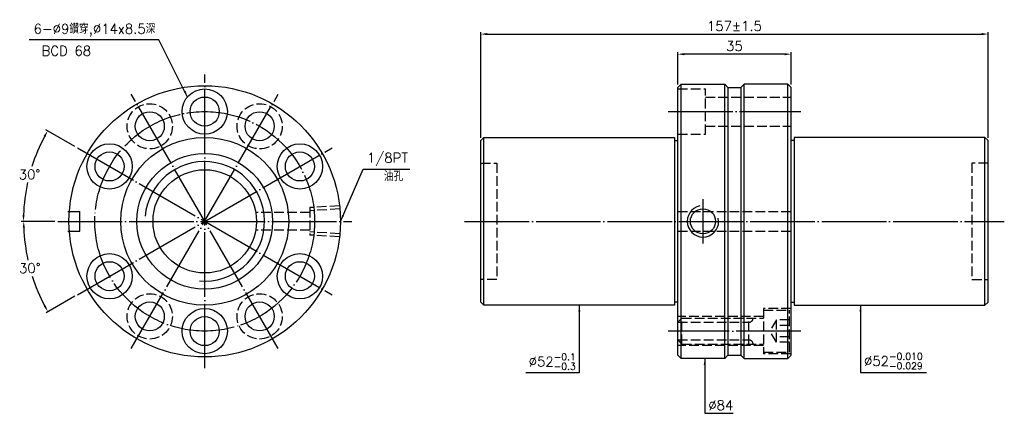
# Model space of a CAD drawing. Header units: millimetres. Extents: x 2264 to 2569, y -315 to -193.
import ezdxf

# ---------------------------------------------------------------- set-up
doc = ezdxf.new("R2010")
doc.units = ezdxf.units.MM
doc.linetypes.add('CENTER', pattern=[22, 20, -1, 0, -1])
doc.linetypes.add('DASHED', pattern=[4, 3, -1])
for name, color, linetype in [('DDVIEW', 7, 'Continuous'), ('NT', 7, 'Continuous'), ('NT-DIM', 2, 'Continuous')]:
    doc.layers.add(name, color=color, linetype=linetype)
doc.styles.get("Standard").update_dxf_attribs({"font": 'simplex.shx', "bigfont": 'chineset.shx'})
doc.dimstyles.new('ISO-25', dxfattribs={"dimtxt": 3, "dimasz": 2, "dimexe": 0.646, "dimexo": 0.862, "dimgap": 1, "dimtad": 1, "dimdec": 3, "dimdsep": 46, "dimtxsty": 'Standard', "dimcen": 1.5, "dimclrd": 256, "dimclre": 256, "dimclrt": 256, "dimazin": 2, "dimtfac": 1, "dimtdec": 3, "dimtmove": 0, "dimatfit": 3, "dimfxl": 0, "dimtolj": 1, "dimlwd": -1, "dimlwe": -1, "dimarcsym": 0})

# ---------------------------------------------------------------- blocks, each defined once
blk = doc.blocks.new('*D5')
at = {"layer": 'Defpoints', "color": 0}
for p in [(2281.95, -232.84), (2268.64, -236.4), (2275.85, -255.59), (2366.85, -255.59), (2360.76, -278.34)]:
    blk.add_point(p, dxfattribs=at)
at = {"layer": 'NT-DIM'}
for p, q in [((2281.2, -232.41), (2272.21, -227.22)), ((2274.99, -255.59), (2264.61, -255.59))]:
    blk.add_line(p, q, dxfattribs=at)
for start, end in [(152.0428, 162.3249), (167.6397, 177.9572)]:
    blk.add_arc((2321.35, -255.59), 56.1, start, end, dxfattribs=at)
for points in [[(2271.51, -229.13), (2272.09, -229.45), (2272.77, -227.54)], [(2265.62, -253.6), (2264.96, -253.58), (2265.25, -255.59)]]:
    blk.add_solid(points, dxfattribs=at)
at = {"layer": 'NT-DIM', "insert": (2267.16, -241.07), "char_height": 3, "attachment_point": 5, "rotation": 1}
blk.add_mtext('\\A1;30°', dxfattribs=at)
blk = doc.blocks.new('*D4')
at = {"layer": 'Defpoints', "color": 0}
for p in [(2360.76, -232.84), (2275.85, -255.59), (2366.85, -255.59), (2266.2, -265.32), (2281.95, -278.34)]:
    blk.add_point(p, dxfattribs=at)
at = {"layer": 'NT-DIM'}
for p, q in [((2274.99, -255.59), (2264.7, -255.59)), ((2281.2, -278.77), (2272.29, -283.92))]:
    blk.add_line(p, q, dxfattribs=at)
for start, end in [(182.0461, 192.3782), (197.6521, 207.9539)]:
    blk.add_arc((2321.35, -255.59), 56.01, start, end, dxfattribs=at)
for points in [[(2265.05, -257.6), (2265.71, -257.58), (2265.35, -255.59)], [(2272.17, -281.68), (2271.59, -282.01), (2272.85, -283.59)]]:
    blk.add_solid(points, dxfattribs=at)
at = {"layer": 'NT-DIM', "insert": (2267.25, -270.09), "char_height": 3, "attachment_point": 5, "rotation": 1}
blk.add_mtext('\\A1;30°', dxfattribs=at)
blk = doc.blocks.new('*D2')
at = {"layer": 'Defpoints', "color": 0}
for p in [(2467.76, -203.82), (2467.76, -214.09), (2502.76, -214.09)]:
    blk.add_point(p, dxfattribs=at)
at = {"layer": 'NT-DIM'}
for p, q in [((2467.76, -213.23), (2467.76, -203.18)), ((2500.76, -203.82), (2469.76, -203.82)), ((2502.76, -213.23), (2502.76, -203.18))]:
    blk.add_line(p, q, dxfattribs=at)
for points in [[(2469.76, -203.49), (2469.76, -204.16), (2467.76, -203.82)], [(2500.76, -203.49), (2500.76, -204.16), (2502.76, -203.82)]]:
    blk.add_solid(points, dxfattribs=at)
at = {"layer": 'NT-DIM', "insert": (2485.26, -201.32), "char_height": 3, "attachment_point": 5}
blk.add_mtext('\\A1;35', dxfattribs=at)
blk = doc.blocks.new('*D3')
at = {"layer": 'Defpoints', "color": 0}
for p in [(2563.76, -197.6), (2406.76, -230.59), (2563.76, -230.59)]:
    blk.add_point(p, dxfattribs=at)
at = {"layer": 'NT-DIM'}
for p, q in [((2406.76, -229.73), (2406.76, -196.95)), ((2408.76, -197.6), (2561.76, -197.6)), ((2563.76, -229.73), (2563.76, -196.95))]:
    blk.add_line(p, q, dxfattribs=at)
for points in [[(2408.76, -197.26), (2408.76, -197.93), (2406.76, -197.6)], [(2561.76, -197.26), (2561.76, -197.93), (2563.76, -197.6)]]:
    blk.add_solid(points, dxfattribs=at)
at = {"layer": 'NT-DIM', "insert": (2485.26, -195.1), "char_height": 3, "attachment_point": 5}
blk.add_mtext('\\A1;157%%P1.5', dxfattribs=at)

msp = doc.modelspace()

# ---------------------------------------------------------------- linework, layer by layer
at = {"layer": 'DDVIEW', "color": 3, "linetype": 'CENTER'}
for p, q in [((2321.3525, -301.0901), (2321.3525, -210.0901)), ((2344.1025, -294.9942), (2298.6025, -216.1859)), ((2298.6025, -294.9942), (2344.1025, -216.1859)), ((2281.9484, -232.8401), (2360.7567, -278.3401)), ((2281.9484, -278.3401), (2360.7567, -232.8401)), ((2275.8525, -255.5901), (2366.8525, -255.5901))]:
    msp.add_line(p, q, dxfattribs=at)
at = {"layer": 'DDVIEW'}
for p, q in [((2278.9586, -252.5901), (2282.7502, -252.5901)), ((2282.7502, -258.5901), (2282.7502, -252.5901)), ((2278.9586, -258.5901), (2282.7502, -258.5901))]:
    msp.add_line(p, q, dxfattribs=at)
at = {"layer": 'DDVIEW', "color": 1, "linetype": 'DASHED'}
for p, q in [((2353.8525, -252.8401), (2337.1144, -252.8401)), ((2363.0756, -250.7746), (2353.8525, -251.3511)), ((2353.8525, -251.3511), (2353.8525, -259.8291)), ((2363.1758, -251.7412), (2353.8525, -252.3239)), ((2353.8525, -258.3401), (2337.1144, -258.3401)), ((2363.1758, -259.439), (2353.8525, -258.8563)), ((2363.0756, -260.4055), (2353.8525, -259.8291))]:
    msp.add_line(p, q, dxfattribs=at)
for centre in [(2304.3525, -226.1452), (2338.3525, -226.1452), (2304.3525, -285.0349), (2338.3525, -285.0349)]:
    msp.add_circle(centre, 7, dxfattribs=at)
at = {"layer": 'DDVIEW', "color": 3, "linetype": 'CENTER'}
msp.add_circle((2321.3525, -255.5901), 34, dxfattribs=at)
at = {"layer": 'DDVIEW'}
for radius in [21, 16]:
    msp.add_circle((2321.3525, -255.5901), radius, dxfattribs=at)
at = {"layer": 'DDVIEW', "color": 5}
msp.add_arc((2321.3525, -255.5901), 18.5, 265, 175, dxfattribs=at)
at = {"layer": 'NT'}
for p, q in [((2467.759, -214.0901), (2468.759, -213.0901)), ((2468.759, -213.0901), (2482.259, -213.0901)), ((2468.759, -298.0901), (2468.759, -213.0901)), ((2482.259, -213.0901), (2483.259, -214.0901)), ((2482.259, -298.0901), (2482.259, -213.0901)), ((2488.259, -213.0901), (2487.259, -214.0901)), ((2501.759, -213.0901), (2488.259, -213.0901)), ((2488.259, -298.0901), (2488.259, -213.0901)), ((2502.759, -214.0901), (2501.759, -213.0901)), ((2501.759, -298.0901), (2501.759, -213.0901)), ((2467.759, -297.0901), (2467.759, -214.0901)), ((2483.259, -214.0901), (2483.259, -297.0901)), ((2483.259, -214.0901), (2487.259, -214.0901)), ((2487.259, -214.0901), (2487.259, -297.0901)), ((2502.759, -297.0901), (2502.759, -214.0901)), ((2406.759, -230.5901), (2407.759, -229.5901)), ((2406.759, -280.5901), (2406.759, -230.5901)), ((2407.759, -229.5901), (2466.759, -229.5901)), ((2407.759, -281.5901), (2407.759, -229.5901)), ((2466.759, -229.5901), (2466.759, -281.5901)), ((2466.759, -230.5901), (2467.759, -230.5901)), ((2503.759, -230.5901), (2502.759, -230.5901)), ((2562.759, -229.5901), (2503.759, -229.5901)), ((2503.759, -229.5901), (2503.759, -281.5901)), ((2563.759, -230.5901), (2562.759, -229.5901)), ((2562.759, -281.5901), (2562.759, -229.5901)), ((2563.759, -280.5901), (2563.759, -230.5901)), ((2407.759, -281.5901), (2406.759, -280.5901)), ((2466.759, -281.5901), (2407.759, -281.5901)), ((2467.759, -280.5901), (2466.759, -280.5901)), ((2502.759, -280.5901), (2503.759, -280.5901)), ((2503.759, -281.5901), (2562.759, -281.5901)), ((2562.759, -281.5901), (2563.759, -280.5901)), ((2468.759, -298.0901), (2467.759, -297.0901)), ((2482.259, -298.0901), (2468.759, -298.0901)), ((2483.259, -297.0901), (2482.259, -298.0901)), ((2483.259, -297.0901), (2487.259, -297.0901)), ((2487.259, -297.0901), (2488.259, -298.0901)), ((2488.259, -298.0901), (2501.759, -298.0901)), ((2501.759, -298.0901), (2502.759, -297.0901))]:
    msp.add_line(p, q, dxfattribs=at)
at = {"layer": 'NT', "color": 1, "linetype": 'DASHED'}
for p, q in [((2467.759, -214.5901), (2476.259, -214.5901)), ((2476.259, -228.5901), (2476.259, -214.5901)), ((2476.259, -217.0901), (2502.759, -217.0901)), ((2476.259, -226.0901), (2502.759, -226.0901)), ((2467.759, -228.5901), (2476.259, -228.5901)), ((2406.759, -237.5901), (2411.759, -237.5901)), ((2411.759, -237.5901), (2411.759, -273.5901)), ((2563.759, -237.5901), (2558.759, -237.5901)), ((2558.759, -237.5901), (2558.759, -273.5901)), ((2467.759, -252.5901), (2502.759, -252.5901)), ((2467.759, -258.5901), (2502.759, -258.5901)), ((2411.759, -273.5901), (2406.759, -273.5901)), ((2558.759, -273.5901), (2563.759, -273.5901)), ((2502.759, -282.5901), (2494.259, -282.5901)), ((2494.259, -282.5901), (2494.259, -296.5901)), ((2494.259, -283.0901), (2502.259, -283.0901)), ((2502.259, -296.0901), (2502.259, -283.0901)), ((2494.259, -285.0901), (2467.759, -285.0901)), ((2469.009, -285.5901), (2467.759, -286.8401)), ((2469.009, -293.5901), (2469.009, -285.5901)), ((2469.009, -285.5901), (2494.259, -285.5901)), ((2489.759, -293.5901), (2489.759, -285.5901)), ((2498.259, -286.126), (2496.259, -289.5901)), ((2502.259, -286.126), (2498.259, -286.126)), ((2498.259, -293.0542), (2498.259, -286.126)), ((2467.759, -286.8401), (2489.759, -286.8401)), ((2502.259, -287.858), (2498.259, -287.858)), ((2469.009, -293.5901), (2467.759, -292.3401)), ((2467.759, -292.3401), (2489.759, -292.3401)), ((2498.259, -293.0542), (2496.259, -289.5901)), ((2502.259, -291.3221), (2498.259, -291.3221)), ((2494.259, -294.0901), (2467.759, -294.0901)), ((2469.009, -293.5901), (2494.259, -293.5901)), ((2502.259, -293.0542), (2498.259, -293.0542)), ((2494.259, -296.0901), (2502.259, -296.0901)), ((2502.759, -296.5901), (2494.259, -296.5901))]:
    msp.add_line(p, q, dxfattribs=at)
at = {"layer": 'NT', "color": 3, "linetype": 'CENTER'}
for p, q in [((2464.759, -221.5901), (2505.759, -221.5901)), ((2475.509, -248.7151), (2475.509, -262.465)), ((2401.759, -255.5901), (2568.759, -255.5901)), ((2505.759, -289.5901), (2464.759, -289.5901))]:
    msp.add_line(p, q, dxfattribs=at)
at = {"layer": 'NT'}
for centre, radius in [((2321.3525, -255.5901), 42), ((2321.3525, -221.5901), 7), ((2321.3525, -221.5901), 4.5), ((2304.3525, -226.1452), 4.5), ((2338.3525, -226.1452), 4.5), ((2321.3525, -255.5901), 26), ((2291.9077, -238.5901), 7), ((2291.9077, -238.5901), 4.5), ((2350.7974, -238.5901), 7), ((2350.7974, -238.5901), 4.5), ((2291.9077, -272.5901), 7), ((2291.9077, -272.5901), 4.5), ((2350.7974, -272.5901), 7), ((2350.7974, -272.5901), 4.5), ((2304.3525, -285.0349), 4.5), ((2321.3525, -289.5901), 7), ((2338.3525, -285.0349), 4.5), ((2321.3525, -289.5901), 4.5)]:
    msp.add_circle(centre, radius, dxfattribs=at)
at = {"layer": 'NT', "linetype": 'ByBlock'}
msp.add_circle((2475.509, -255.5901), 3.8912, dxfattribs=at)
at = {"layer": 'NT', "color": 5}
msp.add_arc((2475.509, -255.5901), 4.864, 101.864163, 11.864163, dxfattribs=at)
at = {"layer": 'NT', "color": 1, "linetype": 'DASHED'}
for centre, start, end in [((2489.759, -285.5901), 270, 0), ((2489.759, -293.5901), 0, 90)]:
    msp.add_arc(centre, 1.25, start, end, dxfattribs=at)

# ---------------------------------------------------------------- texts
at = {"layer": 'NT-DIM', "char_height": 3}
for s, insert, attachment_point in [('6-%%C9鑽穿,%%C14x8.5深', (2306.0851, -198.3782), 9), ('BCD 68', (2270.8849, -204.2828), 7), ('\\A1;1/8PT', (2371.5285, -238.4143), 7), ('油孔', (2376.7759, -243.1588), 7), ('\\A1;%%C52{\\H0.7x;\\S-0.1^ -0.3;}', (2436.159, -301.5544), 9), ('\\A1;%%C52{\\H0.7x;\\S-0.010^ -0.029;}', (2525.359, -301.4012), 7), ('%%C84', (2477.1868, -314.0544), 7)]:
    msp.add_mtext(s, dxfattribs=dict(at, insert=insert, attachment_point=attachment_point))

# ---------------------------------------------------------------- dimensions: what is measured, and where the dimension line sits
at = {"layer": 'NT-DIM'}
dim = msp.add_linear_dim(base=(2563.759, -197.5976), p1=(2406.759, -230.5901), p2=(2563.759, -230.5901), text='<>%%P1.5', dimstyle='ISO-25', dxfattribs=at)
dim.commit()
dim.dimension.update_dxf_attribs({"geometry": '*D3', "text_midpoint": (2485.259, -195.0976)})
dim = msp.add_linear_dim(base=(2467.759, -203.8248), p1=(2502.759, -214.0901), p2=(2467.759, -214.0901), dimstyle='ISO-25', dxfattribs=at)
dim.commit()
dim.dimension.update_dxf_attribs({"geometry": '*D2', "text_midpoint": (2485.259, -201.3248)})
for base, line1, picture, middle in [((2268.6365, -236.403), ((2281.9484, -232.8401), (2360.7567, -278.3401)), '*D5', (2267.1648, -241.0705)), ((2266.1962, -265.3156), ((2281.9484, -278.3401), (2360.7567, -232.8401)), '*D4', (2267.2537, -270.0858))]:
    dim = msp.add_angular_dim_2l(base=base, line1=line1, line2=((2275.8525, -255.5901), (2366.8525, -255.5901)), dimstyle='ISO-25', dxfattribs=at)
    dim.commit()
    dim.dimension.update_dxf_attribs({"geometry": picture, "text_midpoint": middle, "text_rotation": 1})

# ---------------------------------------------------------------- leaders
at = {"layer": 'NT-DIM', "annotation_type": 0, "has_hookline": 1}
for points, hookline_direction, text_width in [([(2316.0275, -217.0875), (2307.1848, -199.3711), (2307.0851, -199.3782)], 1, 39), ([(2363.3525, -255.5901), (2370.4286, -239.4088), (2370.5285, -239.4143)], 0, 13.2857), ([(2437.259, -281.5901), (2437.259, -302.5544), (2437.159, -302.5544)], 1, 15.4286), ([(2524.259, -281.5901), (2524.259, -302.4012), (2524.359, -302.4012)], 0, 19.3286), ([(2476.0868, -298.0949), (2476.0868, -315.0544), (2476.1868, -315.0544)], 0, 7.7143)]:
    msp.add_leader(points, dimstyle='ISO-25', dxfattribs=dict(at, hookline_direction=hookline_direction, text_width=text_width))

doc.saveas('drawing.dxf')
